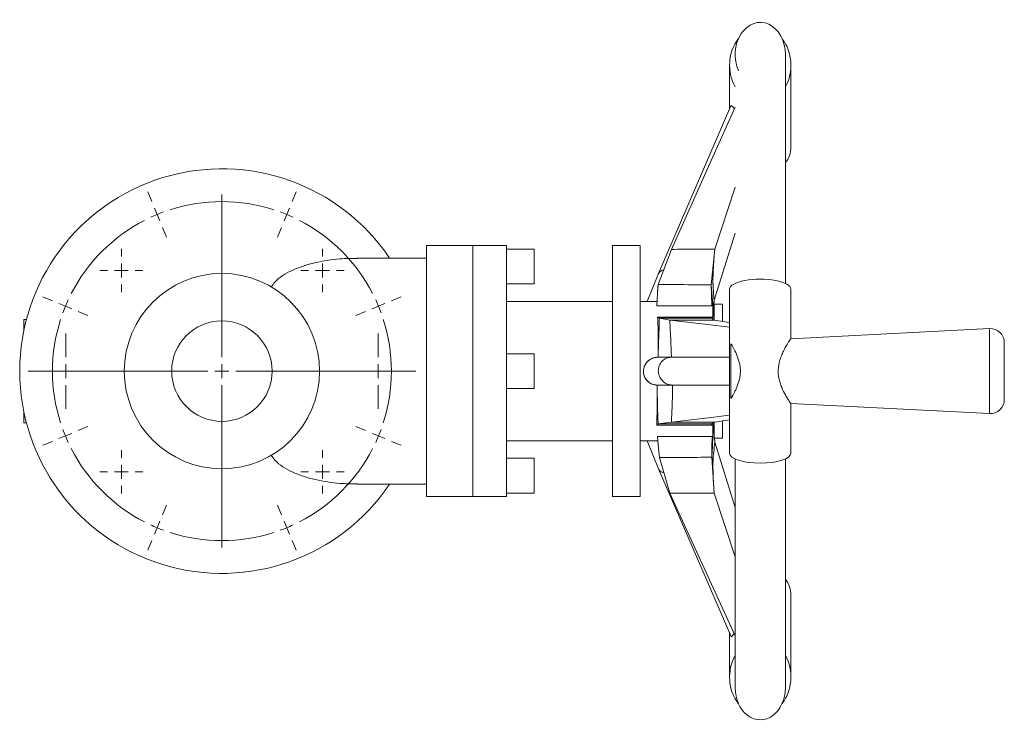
# Model space of a CAD drawing. Header units: millimetres. Extents: x -359 to 298, y -42 to 890.
# Tile 1 of 4: x -353 to 0, y -42 to 209. Entities that reach past the tile are written whole.
import ezdxf

# ---------------------------------------------------------------- set-up
doc = ezdxf.new("R2010")
doc.units = ezdxf.units.MM

# ---------------------------------------------------------------- blocks, each defined once
blk = doc.blocks.new('SW_CENTERMARKSYMBOL_8')
at = {"color": 0, "linetype": 'Continuous', "lineweight": 0}
for p, q in [((0, 5), (0, 13.5)), ((-5, 0), (-13.5, 0)), ((0, 0), (-2.5, 0)), ((0, 0), (0, 2.5)), ((0, 0), (0, -2.5)), ((0, 0), (2.5, 0)), ((5, 0), (13.5, 0)), ((0, -5), (0, -13.5))]:
    blk.add_line(p, q, dxfattribs=at)
blk = doc.blocks.new('SW_CENTERMARKSYMBOL_9')
at = {"color": 0, "linetype": 'Continuous', "lineweight": 0}
for p, q in [((0, 5), (0, 13.5)), ((-5, 0), (-13.5, 0)), ((0, 0), (-2.5, 0)), ((0, 0), (0, 2.5)), ((0, 0), (0, -2.5)), ((0, 0), (2.5, 0)), ((5, 0), (13.5, 0)), ((0, -5), (0, -13.5))]:
    blk.add_line(p, q, dxfattribs=at)
blk = doc.blocks.new('SW_CENTERMARKSYMBOL_10')
at = {"color": 0, "linetype": 'Continuous', "lineweight": 0}
for p, q in [((0, 5), (0, 7.75)), ((-5, 0), (-7.75, 0)), ((0, 0), (-2.5, 0)), ((0, 0), (0, 2.5)), ((0, 0), (0, -2.5)), ((0, 0), (2.5, 0)), ((5, 0), (7.75, 0)), ((0, -5), (0, -7.75))]:
    blk.add_line(p, q, dxfattribs=at)
blk = doc.blocks.new('SW_CENTERMARKSYMBOL_11')
at = {"color": 0, "linetype": 'Continuous', "lineweight": 0}
for p, q in [((0, 5), (0, 7.75)), ((-5, 0), (-7.75, 0)), ((0, 0), (-2.5, 0)), ((0, 0), (0, 2.5)), ((0, 0), (0, -2.5)), ((0, 0), (2.5, 0)), ((5, 0), (7.75, 0)), ((0, -5), (0, -7.75))]:
    blk.add_line(p, q, dxfattribs=at)
blk = doc.blocks.new('SW_CENTERMARKSYMBOL_12')
at = {"color": 0, "linetype": 'Continuous', "lineweight": 0}
for p, q in [((0, 5), (0, 7.75)), ((-5, 0), (-7.75, 0)), ((0, 0), (-2.5, 0)), ((0, 0), (0, 2.5)), ((0, 0), (0, -2.5)), ((0, 0), (2.5, 0)), ((5, 0), (7.75, 0)), ((0, -5), (0, -7.75))]:
    blk.add_line(p, q, dxfattribs=at)
blk = doc.blocks.new('SW_CENTERMARKSYMBOL_13')
at = {"color": 0, "linetype": 'Continuous', "lineweight": 0}
for p, q in [((0, 5), (0, 7.75)), ((-5, 0), (-7.75, 0)), ((0, 0), (-2.5, 0)), ((0, 0), (0, 2.5)), ((0, 0), (0, -2.5)), ((0, 0), (2.5, 0)), ((5, 0), (7.75, 0)), ((0, -5), (0, -7.75))]:
    blk.add_line(p, q, dxfattribs=at)
blk = doc.blocks.new('SW_CENTERMARKSYMBOL_14')
at = {"color": 0, "linetype": 'Continuous', "lineweight": 0}
for p, q in [((-48.41, 116.87), (-49.84, 120.34)), ((1.91, 116.87), (3.35, 120.34)), ((-23.25, 61.13), (-23.25, 119.38)), ((-46.5, 112.25), (-47.45, 114.56)), ((0, 112.25), (0.96, 114.56)), ((-46.5, 112.25), (-45.54, 109.94)), ((0, 112.25), (-0.96, 109.94)), ((-44.58, 107.63), (-43.15, 104.17)), ((-1.91, 107.63), (-3.35, 104.17)), ((-83.99, 81.29), (-87.46, 82.72)), ((37.5, 81.29), (40.96, 82.72)), ((-79.37, 79.37), (-81.68, 80.33)), ((-79.37, 79.37), (-77.06, 78.42)), ((32.88, 79.37), (30.57, 78.42)), ((32.88, 79.37), (35.19, 80.33)), ((-74.75, 77.46), (-71.29, 76.03)), ((28.26, 77.46), (24.79, 76.03)), ((-23.25, 56.13), (-23.25, 58.63)), ((-28.25, 56.13), (-86.5, 56.13)), ((-23.25, 56.13), (-25.75, 56.13)), ((-23.25, 56.13), (-23.25, 53.63)), ((-23.25, 56.13), (-20.75, 56.13)), ((-18.25, 56.13), (40, 56.13)), ((-23.25, 51.13), (-23.25, -7.12)), ((-74.75, 34.79), (-71.29, 36.23)), ((28.26, 34.79), (24.79, 36.23)), ((-79.37, 32.88), (-81.68, 31.92)), ((-79.37, 32.88), (-77.06, 33.83)), ((32.88, 32.88), (30.57, 33.83)), ((32.88, 32.88), (35.19, 31.92)), ((-83.99, 30.96), (-87.46, 29.53)), ((37.5, 30.96), (40.96, 29.53)), ((-44.58, 4.62), (-43.15, 8.08)), ((-1.91, 4.62), (-3.35, 8.08)), ((-46.5, 0), (-47.45, -2.31)), ((-46.5, 0), (-45.54, 2.31)), ((0, 0), (-0.96, 2.31)), ((0, 0), (0.96, -2.31)), ((-48.41, -4.62), (-49.84, -8.08)), ((1.91, -4.62), (3.35, -8.08))]:
    blk.add_line(p, q, dxfattribs=at)
for start, end in [(72.2157, 107.7843), (110.1421, 112.5), (67.5, 69.8579), (117.2157, 152.7843), (112.5, 114.8579), (65.1421, 67.5), (27.2157, 62.7843), (155.1421, 157.5), (22.5, 24.8579), (157.5, 159.8579), (20.1421, 22.5), (162.2157, 197.7843), (342.2157, 17.7843), (200.1421, 202.5), (202.5, 204.8579), (335.1421, 337.5), (337.5, 339.8579), (207.2157, 242.7843), (297.2157, 332.7843), (245.1421, 247.5), (247.5, 249.8579), (290.1421, 292.5), (292.5, 294.8579), (252.2157, 287.7843)]:
    blk.add_arc((-23.25, 56.13), 60.75, start, end, dxfattribs=at)

msp = doc.modelspace()

# ---------------------------------------------------------------- linework, layer by layer
at = {"color": 7, "linetype": 'Continuous', "lineweight": 15}
for p, q in [((-78.2, 114.93), (-78.2, 196.97)), ((-98.2, 193.1), (-98.2, 177.52)), ((-76.2, 163.72), (-76.2, 193.1)), ((-97.69, 178.58), (-123.63, 118.42)), ((-103.45, 127.19), (-96.2, 149.41)), ((-103.76, 108.93), (-96.2, 132.96)), ((-190.3, 128.47), (-206.8, 128.47)), ((-206.8, 128.47), (-206.8, 38.47)), ((-190.3, 128.47), (-190.3, 38.47)), ((-190.2, 127.47), (-190.3, 127.47)), ((-178.2, 128.47), (-190.2, 128.47)), ((-190.2, 128.47), (-190.2, 38.47)), ((-178.2, 128.47), (-178.2, 38.47)), ((-168.2, 127.22), (-178.2, 127.22)), ((-168.2, 127.22), (-168.2, 114.72)), ((-130.2, 128.47), (-140.2, 128.47)), ((-140.2, 128.47), (-140.2, 38.47)), ((-130.2, 128.47), (-130.2, 38.47)), ((-123.81, 114.53), (-119.05, 127.11)), ((-104.81, 114.39), (-103.45, 127.19)), ((-206.8, 123.97), (-231.75, 123.97)), ((-123.63, 118.4), (-127.78, 108.47)), ((-178.2, 114.72), (-168.2, 114.72)), ((-124.04, 111.23), (-124.09, 110.34)), ((-98.2, 112.84), (-98.2, 54.09)), ((-76.2, 94.98), (-76.2, 112.84)), ((-140.2, 108.47), (-178.2, 108.47)), ((-124.2, 108.47), (-130.2, 108.47)), ((-104.2, 108.47), (-104.47, 108.47)), ((-104.2, 108.47), (-104.2, 102.12)), ((-104.16, 102.08), (-103.76, 108.93)), ((-100.7, 107.47), (-103.7, 107.47)), ((-103.7, 107.47), (-103.7, 101.79)), ((-100.7, 107.47), (-100.7, 101.28)), ((-123.35, 102.41), (-119.62, 101.75)), ((-104.55, 102.41), (-103.76, 101.75)), ((-104.43, 102.79), (-104.42, 102.3)), ((-351.18, 98.26), (-351.18, 101.97)), ((-350.3, 101.97), (-351.18, 101.97)), ((-103.76, 101.75), (-98.2, 100.86)), ((-4.96, 98.7), (-76.21, 95.06)), ((-97.7, 73.67), (-97.7, 93.27)), ((0.3, 73.23), (0.3, 93.71)), ((-168.2, 89.72), (-178.2, 89.72)), ((-168.2, 89.72), (-168.2, 77.22)), ((-123.86, 88.47), (-123.84, 88.47)), ((-123.84, 88.47), (-119.02, 88.47)), ((-119.02, 88.47), (-98.2, 88.47)), ((-124.16, 78.47), (-124.14, 78.47)), ((-124.14, 78.47), (-118.63, 78.47)), ((-118.63, 78.47), (-98.2, 78.47)), ((-178.2, 77.22), (-168.2, 77.22)), ((-76.24, 71.87), (-4.96, 68.24)), ((-76.2, 54.09), (-76.2, 71.99)), ((-351.18, 64.97), (-351.18, 68.67)), ((-350.3, 64.97), (-351.18, 64.97)), ((-123.81, 64.53), (-119.05, 65.18)), ((-104.81, 64.53), (-103.45, 65.18)), ((-104.59, 64.63), (-104.59, 64.15)), ((-104.2, 64.82), (-104.2, 58.47)), ((-104.14, 64.85), (-103.7, 60.53)), ((-103.7, 65.06), (-103.7, 59.47)), ((-103.45, 65.18), (-98.2, 66.04)), ((-100.7, 65.62), (-100.7, 59.47)), ((-178.2, 58.47), (-140.2, 58.47)), ((-130.2, 58.47), (-123.8, 58.47)), ((-127.76, 58.47), (-123.64, 48.41)), ((-104.35, 58.47), (-104.2, 58.47)), ((-103.7, 59.47), (-100.7, 59.47)), ((-103.59, 59.47), (-103.45, 58.03)), ((-103.45, 58.03), (-96.2, 34.63)), ((-168.2, 52.22), (-178.2, 52.22)), ((-168.2, 52.22), (-168.2, 45.97)), ((-123.35, 52.49), (-119.62, 39.77)), ((-104.55, 52.59), (-103.76, 39.72)), ((-96.2, 52.01), (-96.2, -30.03)), ((-78.2, -30.03), (-78.2, 52.01)), ((-168.2, 45.97), (-168.2, 39.72)), ((-123.63, 48.39), (-97.68, -11.66)), ((-231.75, 42.97), (-206.8, 42.97)), ((-190.3, 39.47), (-190.2, 39.47)), ((-178.2, 39.72), (-168.2, 39.72)), ((-103.76, 39.72), (-96.2, 16.9)), ((-206.8, 38.47), (-190.3, 38.47)), ((-190.2, 38.47), (-178.2, 38.47)), ((-140.2, 38.47), (-130.2, 38.47)), ((-76.2, -26.17), (-76.2, 3.21)), ((-98.2, -10.5), (-98.2, -26.17))]:
    msp.add_line(p, q, dxfattribs=at)
at = {"color": 8, "linetype": 'Continuous', "lineweight": 15}
msp.add_line((-4.96, 68.24), (-4.96, 98.7), dxfattribs=at)
at = {"color": 7, "linetype": 'Continuous', "lineweight": 15, "flags": 128}
for points in [[(-119.05, 127.11), (-105.72, 156.86), (-96.2, 178.1)], [(-124.32, 106.86), (-124.03, 111.16), (-123.81, 114.53)], [(-104.59, 106.87), (-104.71, 111.08), (-104.81, 114.39)], [(-104.59, 106.87), (-109.84, 106.87), (-115.09, 106.87), (-124.32, 106.86)], [(-124.02, 102.79), (-118.77, 102.79), (-113.52, 102.79), (-104.43, 102.79)], [(-124.02, 102.79), (-123.64, 102.58), (-123.35, 102.41)], [(-104.43, 102.79), (-104.5, 102.58), (-104.55, 102.41)], [(-119.62, 101.75), (-106, 100.18), (-98.2, 99.28)], [(-119.05, 65.18), (-105.72, 66.76), (-98.2, 67.64)], [(-124.32, 64.14), (-124.03, 64.36), (-123.81, 64.53)], [(-104.59, 64.15), (-109.84, 64.14), (-115.09, 64.14), (-124.32, 64.14)], [(-104.59, 64.15), (-104.71, 64.36), (-104.81, 64.53)], [(-124.02, 60.07), (-118.77, 60.07), (-113.52, 60.07), (-104.43, 60.07)], [(-124.02, 60.07), (-123.64, 55.83), (-123.35, 52.49)], [(-104.43, 60.07), (-104.5, 55.88), (-104.55, 52.59)], [(-119.62, 39.77), (-106, 10.02), (-96.2, -11.4)]]:
    msp.add_lwpolyline(points, dxfattribs=at)
at = {"color": 7, "linetype": 'Continuous', "lineweight": 15}
for radius in [35, 18]:
    msp.add_circle((-280.2, 83.47), radius, dxfattribs=at)
for centre, radius, start, end in [((-280.2, 83.47), 72.5, 33.9605, 326.0395), ((-4.7, 93.71), 5, 0, 92.9207), ((-4.7, 73.23), 5, 267.0793, 0)]:
    msp.add_arc(centre, radius, start, end, dxfattribs=at)
for centre, major_axis, ratio, start_param, end_param in [((-87.2, 196.97), (0, -11.5), 0.782609, 1.570796, 5.243018), ((-87.2, 193.1), (0, 13.52), 0.813431, 0.797078, 2.183351), ((-87.2, 193.1), (0, 13.52), 0.813431, 4.099834, 5.486108), ((-87.2, 163.72), (11, 0), 0.899954, 5.670631, 6.283185), ((-87.2, 112.84), (11, 0), 0.329406, 0, 3.141593), ((-87.2, 54.09), (11, 0), 0.329406, 3.141593, 6.283185), ((-87.2, 3.21), (11, 0), 0.899954, 0, 0.612555), ((-87.2, -26.17), (0, 13.52), 0.813431, 0.958242, 2.344515), ((-87.2, -26.17), (0, 13.52), 0.813431, 3.93867, 5.324944), ((-87.2, -30.03), (0, 11.5), 0.782609, 1.570796, 4.712389)]:
    msp.add_ellipse(centre, major_axis=major_axis, ratio=ratio, start_param=start_param, end_param=end_param, dxfattribs=at)
for points, knots in [([(-97.68, 178.58), (-97.63, 178.62), (-97.52, 178.72), (-97.19, 178.27), (-96.72, 177.67), (-96.51, 177.41)], [0, 0, 0, 0, 0.253261, 0.674985, 1, 1, 1, 1]), ([(-119.05, 127.11), (-116.13, 127.13), (-110.93, 127.15), (-105.73, 127.18), (-103.45, 127.19)], [0, 0, 0, 0, 0.561032, 1, 1, 1, 1]), ([(-262.49, 113.65), (-262.08, 114.24), (-260.99, 115.8), (-258.45, 117.8), (-254.99, 119.69), (-251.08, 121.21), (-246.82, 122.39), (-242.42, 123.22), (-237.39, 123.86), (-233.81, 123.85), (-231.75, 123.84)], [0, 0, 0, 0, 0.069078, 0.183099, 0.299976, 0.429117, 0.558332, 0.690238, 0.82216, 1, 1, 1, 1]), ([(-104.19, 114.59), (-104.19, 114.59), (-104.19, 114.58), (-104.19, 114.86), (-104.18, 115.7), (-104.15, 117.09), (-104.08, 119.21), (-103.94, 121.97), (-103.77, 124), (-103.67, 125.13)], [0, 0, 0, 0, 0.034668, 0.085542, 0.138611, 0.277866, 0.465535, 0.703625, 1, 1, 1, 1]), ([(-123.54, 118.39), (-123.48, 118.56), (-123.31, 119.06), (-122.63, 119.59), (-121.93, 119.8), (-121.8, 119.84)], [0, 0, 0, 0, 0.3021512, 0.8643986, 1, 1, 1, 1]), ([(-124.04, 111.23), (-124.03, 111.32), (-124, 112.43), (-123.9, 113.52), (-123.81, 114.53)], [0, 0, 0, 0, 0.082272, 1, 1, 1, 1]), ([(-123.81, 114.53), (-120.27, 114.5), (-113.93, 114.46), (-107.6, 114.41), (-104.81, 114.39)], [0, 0, 0, 0, 0.559317, 1, 1, 1, 1]), ([(-104.81, 114.39), (-104.74, 113.65), (-104.61, 112.22), (-104.42, 110.24), (-104.36, 109.01), (-104.33, 108.47)], [0, 0, 0, 0, 0.373133, 0.7251696, 1, 1, 1, 1]), ([(-104.17, 116.08), (-104.15, 115.51), (-104.12, 114.05), (-103.97, 111.67), (-103.83, 109.86), (-103.76, 108.93)], [0, 0, 0, 0, 0.23975, 0.612485, 1, 1, 1, 1]), ([(-104.47, 108.43), (-104.5, 108.39), (-104.56, 108.31), (-104.59, 107.58), (-104.59, 106.98), (-104.59, 106.87)], [0, 0, 0, 0, 0.409418, 0.8848948, 1, 1, 1, 1]), ([(-123.86, 88.47), (-123.85, 89.17), (-123.83, 89.86), (-123.82, 91.23), (-123.81, 91.9), (-123.79, 93.89), (-123.79, 95.16), (-123.81, 96.98), (-123.82, 97.57), (-123.84, 98.72), (-123.85, 99.28), (-123.91, 100.89), (-123.96, 101.89), (-124.02, 102.79)], [0, 0, 0, 0, 0.125, 0.125, 0.25, 0.25, 0.5, 0.5, 0.625, 0.625, 0.75, 0.75, 1, 1, 1, 1]), ([(-123.35, 102.41), (-123.45, 99.81), (-123.62, 95.16), (-123.77, 90.51), (-123.84, 88.47)], [0, 0, 0, 0, 0.560036, 1, 1, 1, 1]), ([(-104.55, 102.41), (-108.06, 102.41), (-114.32, 102.41), (-120.59, 102.41), (-123.35, 102.41)], [0, 0, 0, 0, 0.5593953, 1, 1, 1, 1]), ([(-103.76, 101.75), (-106.73, 101.75), (-112.01, 101.75), (-117.3, 101.75), (-119.62, 101.75)], [0, 0, 0, 0, 0.560889, 1, 1, 1, 1]), ([(-119.62, 101.75), (-119.5, 99.27), (-119.28, 94.84), (-119.1, 90.42), (-119.02, 88.47)], [0, 0, 0, 0, 0.560059, 1, 1, 1, 1]), ([(-97.7, 73.67), (-97.46, 74.04), (-97.15, 74.56), (-96.72, 75.35), (-96.63, 75.52), (-96.45, 75.87), (-96.36, 76.05), (-96.08, 76.61), (-95.9, 77), (-95.54, 77.85), (-95.36, 78.3), (-95.03, 79.24), (-94.87, 79.72), (-94.61, 80.74), (-94.51, 81.28), (-94.36, 82.36), (-94.32, 82.9), (-94.32, 83.74), (-94.33, 84.02), (-94.37, 84.57), (-94.4, 84.84), (-94.47, 85.38), (-94.51, 85.64), (-94.62, 86.17), (-94.68, 86.43), (-94.87, 87.2), (-95.02, 87.69), (-95.35, 88.62), (-95.53, 89.07), (-96.08, 90.35), (-96.45, 91.09), (-96.98, 92.05), (-97.14, 92.34), (-97.44, 92.86), (-97.58, 93.08), (-97.7, 93.27)], [0, 0, 0, 0, 0.125, 0.125, 0.15625, 0.15625, 0.1875, 0.1875, 0.25, 0.25, 0.3125, 0.3125, 0.375, 0.375, 0.4375, 0.4375, 0.5, 0.5, 0.53125, 0.53125, 0.5625, 0.5625, 0.59375, 0.59375, 0.625, 0.625, 0.6875, 0.6875, 0.75, 0.75, 0.875, 0.875, 0.9375, 0.9375, 1, 1, 1, 1]), ([(-76.21, 95.06), (-76.32, 94.96), (-76.52, 94.74), (-77.57, 93.12), (-78.69, 91.1), (-79.64, 88.96), (-80.4, 86.79), (-80.9, 84.05), (-80.67, 81.35), (-80.1, 79.25), (-79.31, 77.12), (-78.34, 75.19), (-77.43, 73.61), (-76.82, 72.65), (-76.42, 72.09), (-76.19, 71.79), (-76.23, 71.9), (-76.24, 71.91)], [0, 0, 0, 0, 0.092964, 0.185602, 0.28669, 0.343641, 0.402308, 0.484508, 0.567005, 0.615617, 0.665621, 0.766038, 0.824158, 0.884269, 0.937225, 0.992308, 1, 1, 1, 1]), ([(-123.84, 88.47), (-124.51, 88.39), (-125.86, 88.25), (-127.42, 87.19), (-128.46, 85.91), (-128.77, 85), (-128.92, 84.54)], [0, 0, 0, 0, 0.292626, 0.583129, 0.792373, 1, 1, 1, 1]), ([(-128.92, 84.54), (-128.78, 85.11), (-128.55, 85.63), (-127.92, 86.6), (-127.53, 87.02), (-126.61, 87.73), (-126.11, 88), (-125.01, 88.37), (-124.44, 88.47), (-123.86, 88.47)], [0, 0, 0, 0, 0.25, 0.25, 0.5, 0.5, 0.75, 0.75, 1, 1, 1, 1]), ([(-119.02, 88.47), (-119.64, 88.39), (-120.91, 88.24), (-122.5, 87.08), (-123.54, 85.42), (-123.87, 83.46), (-123.43, 81.5), (-122.29, 79.85), (-120.61, 78.69), (-119.29, 78.54), (-118.63, 78.47)], [0, 0, 0, 0, 0.120912, 0.243054, 0.366842, 0.492277, 0.618964, 0.746261, 0.873467, 1, 1, 1, 1]), ([(-129, 82.62), (-128.88, 82.12), (-128.63, 81.13), (-127.62, 79.77), (-126.1, 78.69), (-124.8, 78.54), (-124.14, 78.47)], [0, 0, 0, 0, 0.219809, 0.439091, 0.718958, 1, 1, 1, 1]), ([(-124.16, 78.47), (-124.46, 78.47), (-124.75, 78.49), (-125.31, 78.59), (-125.6, 78.67), (-126.14, 78.87), (-126.4, 78.99), (-126.9, 79.28), (-127.14, 79.45), (-127.58, 79.83), (-127.78, 80.04), (-128.14, 80.48), (-128.31, 80.73), (-128.59, 81.23), (-128.7, 81.49), (-128.89, 82.04), (-128.96, 82.33), (-129, 82.62)], [0, 0, 0, 0, 0.125, 0.125, 0.25, 0.25, 0.375, 0.375, 0.5, 0.5, 0.625, 0.625, 0.75, 0.75, 0.875, 0.875, 1, 1, 1, 1]), ([(-124.32, 64.14), (-124.28, 65.05), (-124.25, 66.03), (-124.22, 67.64), (-124.21, 68.19), (-124.2, 69.34), (-124.2, 69.94), (-124.19, 71.16), (-124.19, 71.78), (-124.19, 73.06), (-124.19, 73.71), (-124.18, 75.7), (-124.18, 77.07), (-124.16, 78.47)], [0, 0, 0, 0, 0.25, 0.25, 0.375, 0.375, 0.5, 0.5, 0.625, 0.625, 0.75, 0.75, 1, 1, 1, 1]), ([(-124.14, 78.47), (-124.12, 75.86), (-124.08, 71.22), (-123.89, 66.57), (-123.81, 64.53)], [0, 0, 0, 0, 0.559865, 1, 1, 1, 1]), ([(-123.81, 64.53), (-120.27, 64.53), (-113.93, 64.53), (-107.6, 64.53), (-104.81, 64.53)], [0, 0, 0, 0, 0.559317, 1, 1, 1, 1]), ([(-104.43, 60.07), (-104.42, 59.65), (-104.42, 58.82), (-104.38, 58.38), (-104.35, 58.49), (-104.35, 58.51)], [0, 0, 0, 0, 0.462086, 0.93759, 1, 1, 1, 1]), ([(-104.28, 58.47), (-104.3, 57.64), (-104.37, 55.69), (-104.49, 53.72), (-104.55, 52.59)], [0, 0, 0, 0, 0.424192, 1, 1, 1, 1]), ([(-103.45, 58.03), (-103.59, 56.86), (-103.88, 54.55), (-104.15, 51.72), (-104.16, 50.08), (-104.17, 49.55)], [0, 0, 0, 0, 0.413983, 0.813404, 1, 1, 1, 1]), ([(-231.75, 43.1), (-233.81, 43.09), (-237.36, 43.07), (-242.33, 43.7), (-246.71, 44.52), (-251, 45.7), (-254.94, 47.22), (-258.42, 49.12), (-260.98, 51.11), (-262.08, 52.69), (-262.49, 53.28)], [0, 0, 0, 0, 0.177852, 0.307289, 0.43671, 0.56841, 0.70003, 0.814406, 0.930923, 1, 1, 1, 1]), ([(-104.55, 52.59), (-108.06, 52.57), (-114.32, 52.54), (-120.59, 52.51), (-123.35, 52.49)], [0, 0, 0, 0, 0.5593953, 1, 1, 1, 1]), ([(-103.9, 41.99), (-103.96, 43.08), (-104.06, 45.05), (-104.14, 47.73), (-104.17, 49.83), (-104.19, 51.22), (-104.19, 52.09), (-104.2, 52.39), (-104.2, 52.39), (-104.2, 52.39)], [0, 0, 0, 0, 0.290263, 0.525217, 0.712573, 0.854342, 0.909482, 0.962032, 1, 1, 1, 1]), ([(-121.73, 46.97), (-121.96, 47.05), (-122.73, 47.29), (-123.4, 47.84), (-123.52, 48.29), (-123.55, 48.42)], [0, 0, 0, 0, 0.229675, 0.77184, 1, 1, 1, 1]), ([(-103.76, 39.72), (-106.73, 39.73), (-112.01, 39.75), (-117.3, 39.77), (-119.62, 39.77)], [0, 0, 0, 0, 0.560889, 1, 1, 1, 1]), ([(-96.58, -10.57), (-96.75, -10.78), (-97.19, -11.35), (-97.48, -11.69), (-97.66, -11.81), (-97.68, -11.67), (-97.68, -11.66)], [0, 0, 0, 0, 0.265567, 0.709842, 0.987292, 1, 1, 1, 1])]:
    msp.add_open_spline(points, degree=3, knots=knots, dxfattribs=at)
for points in [[(-129, 82.62), (-129.09, 83.26), (-129.06, 83.9), (-128.92, 84.54)], [(-118.63, 78.47), (-118.63, 77.36), (-118.65, 75.15), (-118.74, 71.83), (-118.87, 68.51), (-118.99, 66.29), (-119.05, 65.18)], [(-119.05, 65.18), (-117.74, 65.18), (-115.12, 65.18), (-111.23, 65.18), (-107.34, 65.18), (-104.75, 65.18), (-103.45, 65.18)]]:
    msp.add_open_spline(points, degree=3, dxfattribs=at)

# ---------------------------------------------------------------- block references
at = {"color": 7, "linetype": 'Continuous', "lineweight": 0}
for name, p in [('SW_CENTERMARKSYMBOL_14', (-256.95, 27.34)), ('SW_CENTERMARKSYMBOL_10', (-316.26, 119.53)), ('SW_CENTERMARKSYMBOL_11', (-244.14, 119.53)), ('SW_CENTERMARKSYMBOL_8', (-336.2, 83.47)), ('SW_CENTERMARKSYMBOL_9', (-224.2, 83.47)), ('SW_CENTERMARKSYMBOL_13', (-316.26, 47.4)), ('SW_CENTERMARKSYMBOL_12', (-244.14, 47.4))]:
    msp.add_blockref(name, p, dxfattribs=at)

doc.saveas('drawing.dxf')
